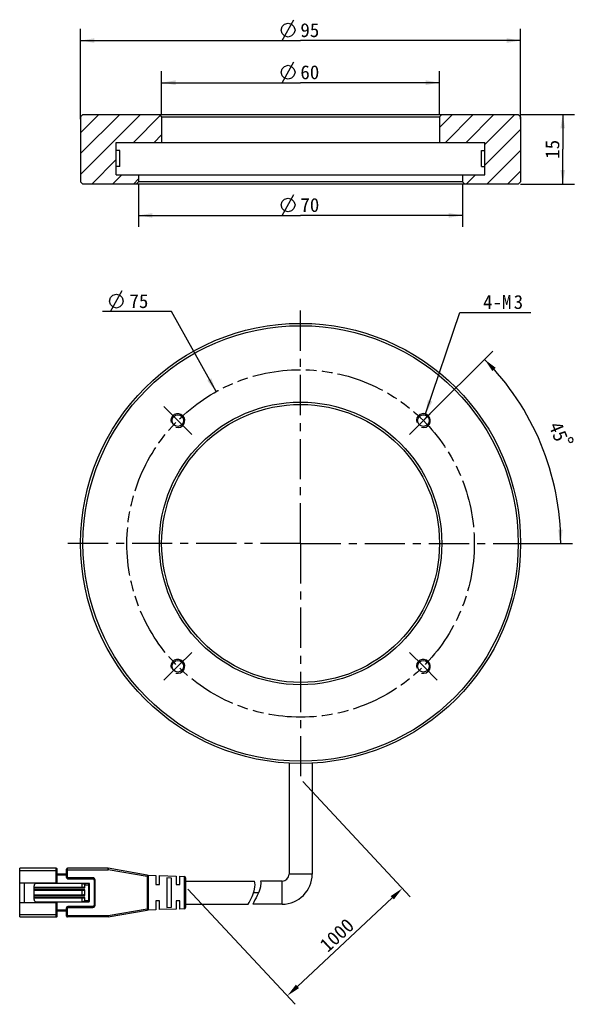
# Model space of a CAD drawing. Header units: millimetres. Extents: x 125 to 245, y 54 to 266.
import ezdxf
from ezdxf.enums import TextEntityAlignment as Align

# ---------------------------------------------------------------- set-up
doc = ezdxf.new("R2010")
doc.units = ezdxf.units.MM
doc.header["$LTSCALE"] = 23.1
doc.header["$PDMODE"] = 3
doc.header["$PDSIZE"] = 8
doc.linetypes.add('CENTER', pattern=[0.6, 0.375, -0.075, 0.075, -0.075])
doc.linetypes.add('PHANTOM', pattern=[0.8, 0.45, -0.05, 0.1, -0.05, 0.1, -0.05])
doc.layers.get('0').update_dxf_attribs({"linetype": 'CONTINUOUS'})
doc.layers.get('Defpoints').update_dxf_attribs({"linetype": 'CONTINUOUS'})
for name, color, linetype in [('00_COMPONENTS', 7, 'CONTINUOUS'), ('03_ALL_AXES', 7, 'CONTINUOUS'), ('07_ALL_HOLES', 7, 'CONTINUOUS'), ('51__DRAFT_DIMS', 7, 'CONTINUOUS')]:
    doc.layers.add(name, color=color, linetype=linetype)
doc.styles.get("Standard").update_dxf_attribs({"font": 'simfang.ttf'})
doc.dimstyles.new('DIMSTYLE_1', dxfattribs={"dimtxt": 3, "dimasz": 3, "dimexe": 2.5, "dimexo": 0.5, "dimgap": 3, "dimtad": 1, "dimdec": 1, "dimdsep": 46, "dimtxsty": 'STANDARD', "dimblk": '_FILLED', "dimblk1": '_FILLED', "dimblk2": '_FILLED', "dimcen": 0.09, "dimclrt": 3, "dimazin": 2, "dimtp": 0.5, "dimtm": 0.5, "dimtfac": 1, "dimtdec": -1, "dimtofl": 0, "dimtmove": 0, "dimatfit": 3, "dimldrblk": '_FILLED', "dimfxl": 1, "dimtolj": 1, "dimarcsym": 0})
doc.dimstyles.new('DIMSTYLE_2', dxfattribs={"dimtxt": 3, "dimasz": 3, "dimexe": 2.5, "dimexo": 0.5, "dimtad": 1, "dimdsep": 46, "dimtxsty": 'STANDARD', "dimblk": '_FILLED', "dimblk1": '_FILLED', "dimblk2": '_FILLED', "dimcen": 0.09, "dimclrt": 3, "dimazin": 2, "dimtp": 0.1, "dimtm": 0.1, "dimtfac": 1, "dimtofl": 0, "dimtmove": 0, "dimatfit": 1, "dimldrblk": '_FILLED', "dimfxl": 1, "dimtolj": 1, "dimarcsym": 0})
doc.dimstyles.new('DIMSTYLE_3', dxfattribs={"dimtxt": 3, "dimasz": 3, "dimexe": 2.5, "dimexo": 0.5, "dimgap": 0.75, "dimtad": 1, "dimdsep": 46, "dimtxsty": 'STANDARD', "dimblk": '_FILLED', "dimblk1": '_FILLED', "dimblk2": '_FILLED', "dimcen": 0.09, "dimclrt": 3, "dimazin": 2, "dimtp": 0.3, "dimtm": 0.3, "dimtfac": 1, "dimtofl": 0, "dimtmove": 0, "dimatfit": 3, "dimldrblk": '_FILLED', "dimfxl": 1, "dimtolj": 1, "dimarcsym": 0})
doc.dimstyles.new('DIMSTYLE_4', dxfattribs={"dimtxt": 3, "dimasz": 3, "dimexe": 2.5, "dimexo": 0.5, "dimgap": 0.75, "dimtad": 1, "dimdsep": 46, "dimtxsty": 'STANDARD', "dimblk": '_FILLED', "dimblk1": '_FILLED', "dimblk2": '_FILLED', "dimcen": 0.09, "dimclrt": 3, "dimazin": 2, "dimtp": 0.2, "dimtm": 0.2, "dimtfac": 1, "dimtofl": 0, "dimtmove": 0, "dimatfit": 3, "dimldrblk": '_FILLED', "dimfxl": 1, "dimtolj": 1, "dimarcsym": 0})

# ---------------------------------------------------------------- blocks, each defined once
blk = doc.blocks.new('*D1')
at = {"layer": '51__DRAFT_DIMS', "color": 4}
for p, q in [((212.72, 179.87), (227.35, 194.5)), ((227.69, 153), (244.54, 153))]:
    blk.add_line(p, q, dxfattribs=at)
for start, end in [(22.5, 45), (0, 22.5)]:
    blk.add_arc((185.85, 153), 56.18, start, end, dxfattribs=at)
for points in [[(228.01, 190.9), (225.58, 192.73), (227.28, 190.21)], [(241.46, 155.99), (242.04, 153), (242.46, 156.01)]]:
    blk.add_solid(points, dxfattribs=at)
at = {"layer": '51__DRAFT_DIMS', "color": 3}
blk.add_text('45', height=3, rotation=-67.5, dxfattribs=at).set_placement((240.15, 176.57), align=Align.CENTER)
blk = doc.blocks.new('_FILLED')
at = {"color": 0, "linetype": 'ByBlock'}
blk.add_solid([(0, 0), (-1, 0.167), (-1, -0.167)], dxfattribs=at)
blk = doc.blocks.new('*D2')
at = {"layer": '51__DRAFT_DIMS', "color": 4}
for p, q in [((212.85, 180.94), (220.26, 202.87)), ((220.26, 202.87), (223.76, 202.87)), ((223.76, 202.87), (235.57, 202.87))]:
    blk.add_line(p, q, dxfattribs=at)
at = {"layer": '51__DRAFT_DIMS', "color": 4, "xscale": 3, "yscale": 3, "zscale": 3, "rotation": 251.340060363}
blk.add_blockref('_FILLED', (212.85, 180.94), dxfattribs=at)
at = {"layer": '51__DRAFT_DIMS', "color": 3}
for s, p in [('4-M', (225.26, 203.62)), ('3', (231.87, 203.62))]:
    blk.add_text(s, height=3, dxfattribs=at).set_placement(p)
blk = doc.blocks.new('*D3')
at = {"layer": '51__DRAFT_DIMS', "color": 4}
for p, q in [((155.85, 245.57), (155.85, 254.95)), ((215.85, 245.57), (215.85, 254.95)), ((155.85, 252.45), (185.85, 252.45)), ((215.85, 252.45), (185.85, 252.45))]:
    blk.add_line(p, q, dxfattribs=at)
at = {"layer": '51__DRAFT_DIMS', "color": 4, "xscale": 3, "yscale": 3, "zscale": 3, "rotation": 180}
blk.add_blockref('_FILLED', (155.85, 252.45), dxfattribs=at)
at = {"layer": '51__DRAFT_DIMS', "color": 4, "xscale": 3, "yscale": 3, "zscale": 3}
blk.add_blockref('_FILLED', (215.85, 252.45), dxfattribs=at)
at = {"layer": '51__DRAFT_DIMS', "color": 3}
blk.add_text('60', height=3, dxfattribs=at).set_placement((187.85, 253.2), align=Align.CENTER)
blk = doc.blocks.new('*D4')
at = {"layer": '51__DRAFT_DIMS', "color": 4}
for p, q in [((138.35, 244.57), (138.35, 264.04)), ((233.35, 244.57), (233.35, 264.04)), ((138.35, 261.54), (185.85, 261.54)), ((233.35, 261.54), (185.85, 261.54))]:
    blk.add_line(p, q, dxfattribs=at)
at = {"layer": '51__DRAFT_DIMS', "color": 4, "xscale": 3, "yscale": 3, "zscale": 3, "rotation": 180}
blk.add_blockref('_FILLED', (138.35, 261.54), dxfattribs=at)
at = {"layer": '51__DRAFT_DIMS', "color": 4, "xscale": 3, "yscale": 3, "zscale": 3}
blk.add_blockref('_FILLED', (233.35, 261.54), dxfattribs=at)
at = {"layer": '51__DRAFT_DIMS', "color": 3}
blk.add_text('95', height=3, dxfattribs=at).set_placement((187.85, 262.29), align=Align.CENTER)
blk = doc.blocks.new('*D5')
at = {"layer": '51__DRAFT_DIMS', "color": 4}
for p, q in [((150.85, 230.57), (150.85, 221.3)), ((220.85, 230.57), (220.85, 221.3)), ((150.85, 223.8), (185.85, 223.8)), ((220.85, 223.8), (185.85, 223.8))]:
    blk.add_line(p, q, dxfattribs=at)
at = {"layer": '51__DRAFT_DIMS', "color": 4, "xscale": 3, "yscale": 3, "zscale": 3, "rotation": 180}
blk.add_blockref('_FILLED', (150.85, 223.8), dxfattribs=at)
at = {"layer": '51__DRAFT_DIMS', "color": 4, "xscale": 3, "yscale": 3, "zscale": 3}
blk.add_blockref('_FILLED', (220.85, 223.8), dxfattribs=at)
at = {"layer": '51__DRAFT_DIMS', "color": 3}
blk.add_text('70', height=3, dxfattribs=at).set_placement((187.85, 224.55), align=Align.CENTER)
blk = doc.blocks.new('*D6')
at = {"layer": '51__DRAFT_DIMS', "color": 4}
for p, q in [((233.35, 245.57), (244.97, 245.57)), ((242.47, 245.57), (242.47, 238.07)), ((242.47, 230.57), (242.47, 238.07)), ((233.35, 230.57), (244.97, 230.57))]:
    blk.add_line(p, q, dxfattribs=at)
at = {"layer": '51__DRAFT_DIMS', "color": 4, "xscale": 3, "yscale": 3, "zscale": 3}
for p, rotation in [((242.47, 245.57), 90), ((242.47, 230.57), 270)]:
    blk.add_blockref('_FILLED', p, dxfattribs=dict(at, rotation=rotation))
at = {"layer": '51__DRAFT_DIMS', "color": 3}
blk.add_text('15', height=3, rotation=90, dxfattribs=at).set_placement((241.72, 238.07), align=Align.CENTER)
blk = doc.blocks.new('*D7')
at = {"color": 4}
for p, q in [((154.48, 203.06), (143.07, 203.06)), ((157.98, 203.06), (154.48, 203.06)), ((167.61, 185.77), (157.98, 203.06))]:
    blk.add_line(p, q, dxfattribs=at)
at = {"color": 4, "xscale": 3, "yscale": 3, "zscale": 3, "rotation": 299.1097928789}
blk.add_blockref('_FILLED', (167.61, 185.77), dxfattribs=at)
at = {"color": 3}
blk.add_text('75', height=3, dxfattribs=at).set_placement((152.98, 203.81), align=Align.RIGHT)
blk = doc.blocks.new('*D34')
at = {"layer": '51__DRAFT_DIMS', "color": 0, "lineweight": -2}
for p, q in [((186.33, 101.62), (209.55, 76.74)), ((161.47, 78.41), (184.69, 53.54)), ((185.18, 57.41), (205.65, 76.52))]:
    blk.add_line(p, q, dxfattribs=at)
at = {"layer": 'Defpoints', "color": 0}
for p in [(185.99, 101.98), (161.13, 78.77), (207.84, 78.57)]:
    blk.add_point(p, dxfattribs=at)
at = {"layer": '51__DRAFT_DIMS', "color": 0, "linetype": 'ByBlock', "lineweight": -2, "xscale": 3, "yscale": 3, "zscale": 3}
for p, rotation in [((207.84, 78.57), 43.03004363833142), ((182.98, 55.36), 223.0300436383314)]:
    blk.add_blockref('_FILLED', p, dxfattribs=dict(at, rotation=rotation))
at = {"layer": '51__DRAFT_DIMS', "color": 3, "insert": (193.69, 68.46), "char_height": 3, "attachment_point": 5, "rotation": 43.03}
blk.add_mtext('\\A1;1000{}{{\\H0.7x;}{}}', dxfattribs=at)

msp = doc.modelspace()

# ---------------------------------------------------------------- hatches: boundary and pattern name
h = msp.add_hatch()
h.set_pattern_fill('ANSI31', color=256)
h.paths.add_polyline_path([(150.854, 231.07153), (150.854, 232.57153), (146.05386, 232.57153), (146.05386, 234.32153), (146.05386, 237.82153), (146.05386, 239.57153), (155.85403, 239.57153), (155.85403, 245.07153), (155.35402, 245.57153), (138.85397, 245.57153), (138.35397, 245.07153), (138.35397, 231.07153), (138.85397, 230.57153), (150.354, 230.57153)])
h.paths.add_polyline_path([(221.35372, 230.57153), (232.85375, 230.57153), (233.35376, 231.07153), (233.35376, 245.07153), (232.85375, 245.57153), (216.3537, 245.57153), (215.85369, 245.07153), (215.85369, 239.57153), (225.65375, 239.57153), (225.65375, 237.82153), (225.65375, 234.32153), (225.65373, 232.57153), (220.85372, 232.57153), (220.85372, 231.07153)])

# ---------------------------------------------------------------- linework, layer by layer
for p, q in [((146.80886, 237.82153), (146.05386, 237.82153)), ((224.89875, 237.82153), (225.65375, 237.82153)), ((146.80886, 234.32153), (146.05386, 234.32153)), ((224.89875, 234.32153), (225.65375, 234.32153))]:
    msp.add_line(p, q)
at = {"color": 3}
msp.add_line((144.82344, 203.06173), (147.32343, 207.56173), dxfattribs=at)
msp.add_lwpolyline([(144.57344, 205.31174), (144.82344, 206.06174), (145.32344, 206.56174), (146.07343, 206.81173), (146.82344, 206.56174), (147.32343, 206.06174), (147.57344, 205.31174), (147.32343, 204.56175), (146.82344, 204.06174), (146.07343, 203.81175), (145.32344, 204.06174), (144.82344, 204.56175), (144.57344, 205.31174)], dxfattribs=at)
at = {"layer": '00_COMPONENTS', "color": 7}
for p, q in [((138.35397, 245.07153), (138.35386, 245.07153)), ((138.85397, 245.57153), (138.35397, 245.07153)), ((138.35397, 245.07153), (138.35397, 231.07153)), ((138.85386, 245.57153), (232.85375, 245.57153)), ((155.35402, 245.57153), (155.85403, 245.07153)), ((155.85386, 245.07153), (215.85386, 245.07153)), ((155.85403, 245.07153), (155.85403, 239.57153)), ((215.85369, 245.07153), (216.3537, 245.57153)), ((215.85369, 245.07153), (215.85369, 239.57153)), ((233.35376, 245.07153), (232.85375, 245.57153)), ((233.35376, 245.07153), (233.35376, 231.07153)), ((146.05386, 239.57153), (225.65373, 239.57153)), ((146.05386, 232.57153), (146.05386, 239.57153)), ((225.65375, 232.57153), (225.65375, 239.57153)), ((146.80886, 234.32153), (146.80886, 237.82153)), ((224.89875, 234.32153), (224.89875, 237.82153)), ((146.05399, 232.57153), (225.65373, 232.57153)), ((150.854, 232.57153), (150.854, 231.07153)), ((220.85372, 232.57153), (220.85372, 231.07153)), ((138.35397, 231.07153), (138.35386, 231.07153)), ((138.35397, 231.07153), (138.85397, 230.57153)), ((232.85375, 230.57153), (138.85397, 230.57153)), ((150.854, 231.07153), (150.354, 230.57153)), ((220.85386, 231.07153), (150.85386, 231.07153)), ((221.35372, 230.57153), (220.85372, 231.07153)), ((232.85375, 230.57153), (233.35376, 231.07153)), ((183.35386, 105.57882), (183.35386, 81.63938)), ((188.35386, 105.57882), (188.35386, 81.63938)), ((125.19412, 72.38938), (125.19412, 82.88938)), ((133.09412, 82.88938), (125.19412, 82.88938)), ((144.26844, 82.88938), (135.49412, 82.88938)), ((152.74509, 81.43232), (144.31944, 82.88502)), ((133.29412, 79.76438), (133.29412, 82.68938)), ((135.29412, 81.63938), (133.29412, 81.63938)), ((135.29412, 80.93938), (135.29412, 82.68938)), ((152.84845, 81.39394), (154.59412, 81.33938)), ((152.99412, 74.14208), (152.99412, 81.13669)), ((154.59412, 81.33938), (154.59412, 79.38951)), ((155.39412, 79.38938), (155.39412, 81.31438)), ((155.39412, 81.31438), (158.99412, 81.20188)), ((156.99412, 80.81384), (156.99412, 74.46492)), ((157.99412, 80.77811), (156.99412, 80.81384)), ((157.99412, 74.50051), (157.99412, 80.77811)), ((158.99412, 81.20188), (158.99412, 79.38952)), ((159.79373, 79.38938), (159.79373, 81.1769)), ((159.79373, 81.1769), (160.70349, 81.14847)), ((160.99412, 80.84874), (160.99412, 74.43003)), ((125.19412, 79.76438), (133.29412, 79.76438)), ((126.19412, 79.76438), (126.19412, 75.51438)), ((128.29412, 76.13938), (128.29412, 79.13938)), ((128.29412, 78.78938), (138.99412, 78.78938)), ((140.09412, 79.63938), (128.79412, 79.63938)), ((132.19412, 79.63938), (132.19412, 79.76438)), ((135.59412, 80.63938), (140.99412, 80.63938)), ((138.69412, 79.63938), (138.69412, 79.62223)), ((138.69412, 78.78938), (138.69412, 79.62223)), ((139.29412, 78.68938), (139.29412, 79.33938)), ((140.29412, 75.83938), (140.29412, 79.43938)), ((141.29412, 80.33938), (141.29412, 74.93938)), ((154.59412, 79.38938), (155.39412, 79.38938)), ((158.99412, 79.38938), (159.79373, 79.38938)), ((160.99412, 80.13938), (175.8853, 80.13938)), ((181.85386, 80.13938), (177.21936, 80.13938)), ((128.29412, 78.13938), (138.99412, 78.13938)), ((128.29412, 77.13938), (138.99412, 77.13938)), ((138.69412, 77.13938), (138.69412, 78.13938)), ((139.29412, 77.03938), (139.29412, 78.23938)), ((139.29412, 75.93938), (139.29412, 76.58938)), ((125.19412, 75.51438), (133.29412, 75.51438)), ((128.29412, 76.48938), (138.99412, 76.48938)), ((128.79412, 75.63938), (140.09412, 75.63938)), ((132.19412, 75.51438), (132.19412, 75.63938)), ((133.29412, 72.58938), (133.29412, 75.51438)), ((140.99412, 74.63938), (135.59412, 74.63938)), ((138.69412, 75.63938), (138.69412, 76.48938)), ((154.59412, 75.88938), (154.59412, 73.93938)), ((155.39412, 75.88938), (154.59413, 75.88938)), ((155.39412, 73.96438), (155.39412, 75.88925)), ((156.99412, 74.46492), (157.99413, 74.50051)), ((158.99412, 75.88938), (158.99412, 74.07688)), ((159.79373, 75.88938), (158.99412, 75.88938)), ((159.79373, 74.10187), (159.79373, 75.88924)), ((160.99412, 75.13938), (174.56465, 75.13938)), ((181.85386, 75.13938), (175.50773, 75.13938)), ((125.19412, 72.38938), (133.09412, 72.38938)), ((135.29412, 73.63938), (133.29412, 73.63938)), ((135.29412, 72.58938), (135.29412, 74.33938)), ((144.26842, 72.38938), (135.49412, 72.38938)), ((144.31942, 72.39375), (152.74509, 73.84645)), ((154.59412, 73.93938), (152.84848, 73.88483)), ((158.99412, 74.07688), (155.39412, 73.96438)), ((160.70349, 74.1303), (159.79373, 74.10187))]:
    msp.add_line(p, q, dxfattribs=at)
at = {"layer": '00_COMPONENTS', "color": 4}
for p, q in [((133.09412, 79.76438), (133.09412, 82.88938)), ((135.49412, 80.93938), (135.49412, 82.88938)), ((144.26844, 82.88938), (144.26844, 82.58938)), ((144.26844, 82.58938), (144.31944, 82.88502)), ((125.19412, 82.38938), (133.29412, 82.38938)), ((135.29412, 81.43938), (133.29412, 81.43938)), ((135.29412, 82.58938), (144.26844, 82.58938)), ((135.29412, 80.93938), (135.49412, 80.93938)), ((135.59412, 80.83938), (135.59412, 80.63938)), ((140.99412, 80.83938), (135.59412, 80.83938)), ((140.99412, 80.83938), (140.99412, 80.63938)), ((152.69412, 81.13668), (144.26844, 82.58938)), ((152.74509, 81.43232), (152.69412, 81.13668)), ((152.69412, 81.13668), (152.99412, 81.13669)), ((152.69412, 81.13668), (152.69412, 74.14209)), ((160.70349, 81.14847), (160.70349, 74.1303)), ((188.35386, 81.63938), (183.35386, 81.63938)), ((128.29412, 78.68938), (139.29412, 78.68938)), ((139.29412, 79.33938), (140.29412, 79.33938)), ((140.09412, 75.63938), (140.09412, 79.63938)), ((141.49412, 80.33938), (141.29412, 80.33938)), ((141.49412, 74.93938), (141.49412, 80.33938)), ((181.85386, 75.13938), (181.85386, 80.13938)), ((139.29412, 78.23938), (128.29412, 78.23938)), ((128.29412, 77.03938), (139.29412, 77.03938)), ((139.29412, 76.58938), (128.29412, 76.58938)), ((175.72468, 77.63938), (176.76875, 77.63938)), ((133.09412, 72.38938), (133.09412, 75.51438)), ((135.59412, 74.63938), (135.59412, 74.43938)), ((135.59412, 74.43938), (140.99412, 74.43938)), ((139.29412, 75.93938), (140.29412, 75.93938)), ((140.99412, 74.43938), (140.99412, 74.63938)), ((141.49412, 74.93938), (141.29412, 74.93938)), ((125.19412, 72.88938), (133.29412, 72.88938)), ((135.29412, 73.83938), (133.29412, 73.83938)), ((135.49412, 74.33938), (135.29412, 74.33938)), ((135.29412, 72.68938), (144.26844, 72.68938)), ((135.49412, 72.38938), (135.49412, 74.33938)), ((144.26844, 72.5393), (144.26842, 72.38938)), ((144.26844, 72.68938), (152.69412, 74.14209)), ((144.31942, 72.39375), (144.26844, 72.68938)), ((144.26844, 72.68938), (144.26844, 72.5393)), ((152.69412, 74.14209), (152.74509, 73.84645)), ((152.99412, 74.14209), (152.69412, 74.14209))]:
    msp.add_line(p, q, dxfattribs=at)
at = {"layer": '00_COMPONENTS', "color": 7}
for centre, radius in [((185.85386, 153.00187), 47.5), ((185.85386, 153.00187), 47), ((185.85386, 153.00187), 30.5), ((185.85386, 153.00187), 30), ((159.33736, 179.51838), 1.25), ((212.37036, 179.51838), 1.25), ((159.33736, 126.48537), 1.25), ((212.37036, 126.48537), 1.25)]:
    msp.add_circle(centre, radius, dxfattribs=at)
at = {"layer": '00_COMPONENTS', "color": 4}
for centre, radius, start, end in [((159.33736, 179.51838), 1.5, 255, 195), ((212.37036, 179.51838), 1.5, 255, 195), ((159.33736, 126.48537), 1.5, 255, 195), ((212.37036, 126.48537), 1.5, 255, 195), ((135.59412, 80.93938), 0.1, 180, 270), ((140.99412, 80.33938), 0.49999, 0, 89.9999997), ((135.59412, 74.33938), 0.1, 90, 180), ((140.99412, 74.93938), 0.49999, 270, 359.9999997)]:
    msp.add_arc(centre, radius, start, end, dxfattribs=at)
at = {"layer": '00_COMPONENTS', "color": 7}
for centre, radius, start, end in [((133.09412, 82.68938), 0.2, 359.9998736, 89.9999992), ((135.49412, 82.68938), 0.2, 90, 179.9999991), ((144.26844, 82.58938), 0.3, 80.2090251, 90.0001031), ((135.59412, 80.93938), 0.3, 180.0000011, 269.9999993), ((152.69412, 81.13668), 0.3, 0.0062155, 80.2176628), ((160.69412, 80.84861), 0.3, 0.0527126, 88.2099508), ((181.85386, 81.63938), 6.5, 270, 360), ((181.85386, 81.63938), 1.5, 270, 360), ((128.79412, 79.13938), 0.5, 90, 180), ((138.43382, 77.41011), 2.22738, 81.7052966, 83.2889845), ((140.09412, 79.43938), 0.2, 0, 89.9999992), ((140.99412, 80.33938), 0.3, 0.0000008, 89.9999999), ((128.79412, 76.13938), 0.5, 180, 269.9999997), ((135.59412, 74.33938), 0.3, 90.000001, 179.9999991), ((140.09412, 75.83938), 0.2, 270.0000001, 359.9999997), ((140.99412, 74.93938), 0.3, 270.0000008, 359.9999999), ((160.69412, 74.43015), 0.3, 271.7900492, 359.9472874), ((133.09412, 72.58938), 0.2, 270.0000001, 0.0001264), ((135.49412, 72.58938), 0.2, 180.0000001, 270), ((144.26844, 72.68938), 0.3, 269.9914321, 279.7825102), ((152.69412, 74.14209), 0.3, 279.7867878, 359.999999)]:
    msp.add_arc(centre, radius, start, end, dxfattribs=at)
for centre, start_param, end_param in [((138.99412, 78.68938), 0.000000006, 1.570796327), ((138.99412, 78.23938), -1.570796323, 0), ((138.99412, 77.03938), 0, 1.570796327), ((138.99412, 76.58938), -1.570796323, 0)]:
    msp.add_ellipse(centre, major_axis=(0.3, 0), ratio=0.333333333, start_param=start_param, end_param=end_param, dxfattribs=at)
for points, knots in [([(138.75515, 79.61419), (138.80733, 79.60657), (138.91128, 79.58749), (139.0387, 79.55131), (139.13677, 79.51056), (139.20675, 79.47146), (139.25897, 79.42741), (139.28808, 79.38083), (139.29412, 79.35317), (139.29412, 79.33938)], [0, 0, 0, 0, 0.247503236, 0.495508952, 0.619999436, 0.745055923, 0.871163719, 0.93528426, 1, 1, 1, 1]), ([(174.56465, 75.13938), (175.13842, 76.21045), (176.04066, 77.94226), (176.05243, 79.58662), (175.8853, 80.13938)], [0, 0, 0, 0, 0.648671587, 1, 1, 1, 1]), ([(177.21936, 80.13938), (177.28485, 79.73108), (177.17693, 78.11115), (176.14446, 76.32955), (175.50773, 75.13938)], [0, 0, 0, 0, 0.265043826, 1, 1, 1, 1]), ([(139.29412, 75.93938), (139.29412, 75.92428), (139.28679, 75.89399), (139.26119, 75.8565), (139.22875, 75.8258), (139.18079, 75.79175), (139.11561, 75.75827), (139.00687, 75.71694), (138.86607, 75.68115), (138.75156, 75.66331), (138.69412, 75.65654)], [0, 0, 0, 0, 0.064660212, 0.128693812, 0.192057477, 0.25497255, 0.379941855, 0.504393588, 0.752416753, 1, 1, 1, 1])]:
    msp.add_open_spline(points, degree=3, knots=knots, dxfattribs=at)
at = {"layer": '03_ALL_AXES', "color": 1, "linetype": 'CENTER'}
for q in [(185.85386, 203.50187), (135.35386, 153.00187), (185.85386, 102.50187), (236.35386, 153.00187)]:
    msp.add_line((185.85386, 153.00187), q, dxfattribs=at)
at = {"layer": '07_ALL_HOLES', "color": 1, "linetype": 'CENTER'}
for p, q in [((159.33736, 179.51838), (156.33215, 182.52358)), ((212.37036, 179.51838), (215.37557, 182.52358)), ((159.33736, 179.51838), (162.34256, 176.51317)), ((212.37036, 179.51838), (209.36516, 176.51317)), ((159.33736, 126.48537), (162.34256, 129.49057)), ((212.37036, 126.48537), (209.36516, 129.49057)), ((159.33736, 126.48537), (156.33215, 123.48016)), ((212.37036, 126.48537), (215.37557, 123.48016))]:
    msp.add_line(p, q, dxfattribs=at)
at = {"layer": '07_ALL_HOLES', "color": 1, "linetype": 'PHANTOM'}
msp.add_circle((185.85386, 153.00187), 37.5, dxfattribs=at)
at = {"layer": '51__DRAFT_DIMS', "color": 3}
for p, q in [((181.90073, 261.5417), (184.40074, 266.04171)), ((181.90073, 252.44987), (184.40074, 256.94988)), ((181.90073, 223.79977), (184.40074, 228.29977))]:
    msp.add_line(p, q, dxfattribs=at)
for points in [[(181.65073, 263.79169), (181.90073, 264.54169), (182.40074, 265.04169), (183.15074, 265.29168), (183.90073, 265.04169), (184.40074, 264.54169), (184.65074, 263.79169), (184.40074, 263.0417), (183.90073, 262.54169), (183.15074, 262.2917), (182.40074, 262.54169), (181.90073, 263.0417), (181.65073, 263.79169)], [(181.65073, 254.69986), (181.90073, 255.44986), (182.40074, 255.94986), (183.15074, 256.19985), (183.90073, 255.94986), (184.40074, 255.44986), (184.65074, 254.69986), (184.40074, 253.94986), (183.90073, 253.44986), (183.15074, 253.19987), (182.40074, 253.44986), (181.90073, 253.94986), (181.65073, 254.69986)], [(181.65073, 226.04975), (181.90073, 226.79975), (182.40074, 227.29976), (183.15074, 227.54975), (183.90073, 227.29976), (184.40074, 226.79975), (184.65074, 226.04975), (184.40074, 225.29976), (183.90073, 224.79975), (183.15074, 224.54976), (182.40074, 224.79975), (181.90073, 225.29976), (181.65073, 226.04975)], [(244.22477, 175.87765), (243.76283, 175.6863), (243.62753, 175.35966), (243.81887, 174.89772), (244.14551, 174.76242), (244.60745, 174.95376), (244.74275, 175.28041), (244.55141, 175.74235), (244.22477, 175.87765)]]:
    msp.add_lwpolyline(points, dxfattribs=at)
at = {"layer": '51__DRAFT_DIMS', "color": 4}
msp.add_arc((212.37036, 179.51838), 1.5, 52.9051115, 90, dxfattribs=at)

# ---------------------------------------------------------------- dimensions: what is measured, and where the dimension line sits
at = {"color": 4}
dim = msp.add_diameter_dim_2p(p1=(167.61068, 185.76521), p2=(204.09704, 120.23853), text='%%c<>', dimstyle='DIMSTYLE_2', override={"dimtih": 1, "dimtoh": 1, "dimpost": '<>'}, dxfattribs=at)
dim.commit()
dim.dimension.update_dxf_attribs({"geometry": '*D7', "text_midpoint": (150.77656, 205.31174), "dimtype": 163})
at = {"layer": '51__DRAFT_DIMS', "color": 4}
for base, p1, p2, picture, middle in [((233.35376, 261.5417), (138.35397, 244.07153), (233.35376, 244.07153), '*D4', (187.85386, 261.5417)), ((215.85369, 252.44986), (155.85403, 245.07153), (215.85369, 245.07153), '*D3', (187.85386, 252.44986)), ((220.85372, 223.79976), (150.854, 231.07153), (220.85372, 231.07153), '*D5', (187.85386, 223.79976))]:
    dim = msp.add_linear_dim(base=base, p1=p1, p2=p2, text='%%c<>', dimstyle='DIMSTYLE_3', dxfattribs=at)
    dim.commit()
    dim.dimension.update_dxf_attribs({"geometry": picture, "text_midpoint": middle, "dimtype": 160})
dim = msp.add_linear_dim(base=(242.46521, 230.57153), p1=(232.85375, 245.57153), p2=(232.85375, 230.57153), angle=270, dimstyle='DIMSTYLE_4', dxfattribs=at)
dim.commit()
dim.dimension.update_dxf_attribs({"geometry": '*D6', "text_midpoint": (242.46521, 238.15649), "dimtype": 160})
dim = msp.add_diameter_dim_2p(p1=(212.85029, 180.93953), p2=(211.89044, 178.09722), text='4-M<>', dimstyle='DIMSTYLE_2', override={"dimtih": 1, "dimtoh": 1, "dimpost": '<>'}, dxfattribs=at)
dim.commit()
dim.dimension.update_dxf_attribs({"geometry": '*D2', "text_midpoint": (229.66248, 205.11992), "dimtype": 163})
dim = msp.add_angular_dim_2l(base=(237.75914, 174.50174), line1=((226.63264, 153.00187), (227.19445, 153.00187)), line2=((211.9731, 179.12111), (212.37036, 179.51838)), dimstyle='DIMSTYLE_1', dxfattribs=at)
dim.commit()
dim.dimension.update_dxf_attribs({"geometry": '*D1', "text_midpoint": (237.39784, 175.35407), "dimtype": 162})
dim = msp.add_linear_dim(base=(207.84469, 78.56945), p1=(161.13008, 78.77483), p2=(185.98983, 101.9813), angle=43.0300436, text='1000{}{{\\H0.7x;}{}}', dimstyle='DIMSTYLE_3', override={"dimdec": 4, "dimtxsty": 'STANDARD'}, dxfattribs=at)
dim.commit()
dim.dimension.update_dxf_attribs({"geometry": '*D34', "text_midpoint": (195.23727, 66.80047), "dimtype": 161})

doc.saveas('drawing.dxf')
